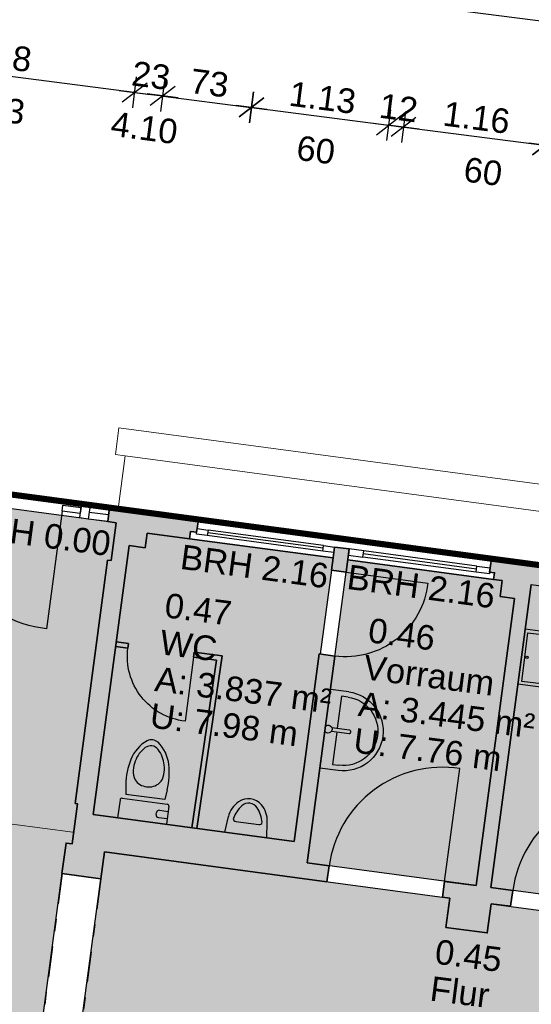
# Model space of a CAD drawing. Header units: metres. Extents: x 344112.5 to 344211.1, y 5709456.4 to 5709545.2.
# Tile 10 of 51: x 344137.9 to 344142.1, y 5709487.4 to 5709495.4. Entities that reach past the tile are written whole.
import ezdxf
from ezdxf.enums import TextEntityAlignment as Align

# ---------------------------------------------------------------- set-up
doc = ezdxf.new("R2010")
doc.units = ezdxf.units.M
doc.linetypes.add('AUSGEZOGEN', pattern=[0])
doc.linetypes.add('DASHDOT', pattern=[1, 0.5, -0.25, 0, -0.25])
for name, color, linetype in [('Bemassung', 7, 'Continuous'), ('Polygonflächen', 7, 'Continuous'), ('Öffnungen', 7, 'Continuous')]:
    doc.layers.add(name, color=color, linetype=linetype)
doc.layers.add('BGF', color=2, linetype='Continuous', plot=False)
for name, color, linetype, lineweight in [('Dach', 6, 'AUSGEZOGEN', 13), ('Decke', 7, 'DASHDOT', 18), ('Fenster', 7, 'AUSGEZOGEN', 25), ('Sanitär', 7, 'AUSGEZOGEN', 25), ('Schraffur', 8, 'Continuous', 25), ('Text', 7, 'Continuous', 13), ('Türen', 7, 'AUSGEZOGEN', 25), ('Wand', 7, 'AUSGEZOGEN', 35)]:
    doc.layers.add(name, color=color, linetype=linetype, lineweight=lineweight)
doc.styles.get("Standard").update_dxf_attribs({"font": 'arial.ttf'})
doc.dimstyles.new('1', dxfattribs={"dimtxt": 0.2, "dimasz": 0.005, "dimexe": 0.08, "dimexo": 0, "dimgap": 0.05, "dimtad": 3, "dimzin": 3, "dimdsep": 46, "dimtxsty": 'Standard', "dimblk": '1000hands_BEMPFEIL', "dimcen": 1, "dimdle": 0.08, "dimse1": 1, "dimse2": 1, "dimclre": 256, "dimazin": 2, "dimtfac": 1, "dimtix": 1, "dimtmove": 2, "dimatfit": 3, "dimldrblk": '1000hands_BEMPFEIL', "dimfxl": 1, "dimtolj": 1, "dimtzin": 0, "dimarcsym": 0})
doc.dimstyles.new('Copy of 1', dxfattribs={"dimtxt": 0.2, "dimasz": 0.005, "dimexe": 0.08, "dimexo": 0, "dimgap": 0.05, "dimtad": 3, "dimdec": 0, "dimlfac": 100, "dimzin": 3, "dimdsep": 46, "dimtxsty": 'Standard', "dimblk": '1000hands_BEMPFEIL', "dimcen": 1, "dimdle": 0.08, "dimse1": 1, "dimse2": 1, "dimclre": 256, "dimazin": 2, "dimtfac": 1, "dimtdec": 0, "dimtix": 1, "dimtmove": 2, "dimatfit": 3, "dimldrblk": '1000hands_BEMPFEIL', "dimfxl": 1, "dimtolj": 1, "dimtzin": 0, "dimarcsym": 0})

# ---------------------------------------------------------------- blocks, each defined once
blk = doc.blocks.new('A$C0B9A1A38')
at = {"layer": 'Sanitär'}
for p, q in [((-0.172, -0.1278), (-0.172, 0)), ((0.172, -0.1278), (0.172, 0)), ((-0.1104, -0.0402), (-0.172, -0.0402)), ((-0.0916, -0.059), (-0.0916, -0.0715)), ((-0.1104, -0.0902), (-0.172, -0.0902)), ((0.1595, -0.1403), (-0.1595, -0.1403)), ((-0.1462, -0.2389), (-0.1374, -0.1692)), ((-0.1374, -0.1692), (0.1374, -0.1692)), ((0.1462, -0.2389), (0.1374, -0.1692))]:
    blk.add_line(p, q, dxfattribs=at)
for centre, radius, start, end in [((-0.1104, -0.059), 0.0188, 360, 90.00001), ((-0.1595, -0.1278), 0.0125, 180.00003, 270), ((-0.1104, -0.0715), 0.0188, 270, 360), ((0.1595, -0.1278), 0.0125, 270, 360), ((0.3531, -0.2939), 0.5023, 173.71402, 194.05169), ((-0.0038, -0.349), 0.1073, 88.33735, 139.91156), ((0.0038, -0.349), 0.1073, 40.08844, 91.66265), ((-0.3531, -0.2939), 0.5023, 345.9483, 6.28598), ((0.1355, -0.3516), 0.2446, 177.96841, 193.52907), ((0.0001, -0.3469), 0.1089, 142.00731, 178.05316), ((-0.0001, -0.3469), 0.1089, 1.94684, 37.99269), ((-0.1355, -0.3516), 0.2446, 346.47093, 2.03159), ((0.0964, -0.3651), 0.2034, 192.3952, 225.95076), ((-0.0964, -0.3651), 0.2034, 314.04924, 347.6048), ((0.1197, -0.3529), 0.2616, 193.93182, 232.72293), ((-0.1197, -0.3529), 0.2616, 307.27707, 346.06818), ((0.0001, -0.465), 0.0647, 225.80607, 269.94071), ((-0.0001, -0.465), 0.0647, 270.05929, 314.19393), ((0.0001, -0.4979), 0.0741, 238.41336, 269.94158), ((-0.0001, -0.4979), 0.0741, 270.05842, 301.58664)]:
    blk.add_arc(centre, radius, start, end, dxfattribs=at)
blk = doc.blocks.new('Urinal - Urinal-475729-EG')
at = {"layer": 'Sanitär'}
for p, q in [((-0.0869, 0.075), (-0.0712, 0.2335)), ((0.3369, 0.075), (0.3212, 0.2335)), ((0.0095, 0.1942), (0.2405, 0.1942))]:
    blk.add_line(p, q, dxfattribs=at)
for centre, radius, start, end in [((0.1741, 0.2092), 0.2465, 131.6394, 174.34531), ((0.125, 0.2644), 0.1726, 48.3606, 131.6394), ((0.125, 0.294), 0.1003, 39.15715, 140.84285), ((0.0759, 0.2092), 0.2465, 5.65469, 48.3606), ((0.3122, 0.1416), 0.3417, 140.84285, 166.51449), ((-0.0622, 0.1416), 0.3417, 13.48551, 39.15715), ((0.008, 0.2224), 0.0282, 182.15236, 272.96835), ((0.242, 0.2224), 0.0282, 267.03165, 357.84764)]:
    blk.add_arc(centre, radius, start, end, dxfattribs=at)
blk = doc.blocks.new('A$C3A5037E9')
at = {"layer": 'Sanitär'}
for p, q in [((-0.0164, 0.2012), (-0.0164, 0.0538)), ((0.0164, 0.0538), (0.0164, 0.2012)), ((-0.3273, 0.1527), (-0.3273, 0)), ((-0.2836, 0.0982), (-0.2836, 0.1527)), ((-0.0164, 0.0982), (-0.2836, 0.0982)), ((0.2836, 0.0982), (0.0164, 0.0982)), ((0.2836, 0.1527), (0.2836, 0.0982)), ((0.3273, 0.1527), (0.3273, 0))]:
    blk.add_line(p, q, dxfattribs=at)
blk.add_lwpolyline([(-0.3273, 0), (0.3273, 0)], dxfattribs=at)
for centre, radius, start, end in [((0, 0.1527), 0.3273, 360, 180), ((0, 0.0255), 0.0327, 360, 180), ((0, 0.0255), 0.0327, 180, 231.67049), ((0, 0.0255), 0.0327, 308.32951, 360)]:
    blk.add_arc(centre, radius, start, end, dxfattribs=at)
at = {"layer": 'Sanitär', "ltscale": 0.5}
blk.add_arc((0, 0.1527), 0.2836, 360, 180, dxfattribs=at)
at = {"layer": 'Sanitär'}
blk.add_open_spline([(0.0164, 0.2012), (0.0164, 0.2025), (0.0155, 0.2049), (0.0119, 0.2081), (0.0064, 0.2102), (0, 0.2109), (-0.0064, 0.2102), (-0.0119, 0.2081), (-0.0155, 0.2049), (-0.0164, 0.2025), (-0.0164, 0.2012)], degree=3, dxfattribs=at)
blk = doc.blocks.new('A$C11B22A7E')
at = {"layer": 'Sanitär'}
for points in [[(-0.0298, 0.1515), (0.1639, 0.1515, -0.179535), (0.1937, 0.1164, -0.14038), (0.1937, -0.1175, -0.179535), (0.1639, -0.1525), (-0.0298, -0.1525)], [(-0.0114, 0.1331), (0.1587, 0.1331, -0.152411), (0.1762, 0.1107, -0.139519), (0.1762, -0.1117, -0.152411), (0.1587, -0.1342), (-0.0114, -0.1342)]]:
    blk.add_lwpolyline(points, format="xyb", dxfattribs=at)
blk.add_lwpolyline([(-0.0114, -0.1342), (-0.0114, 0.1331)], dxfattribs=at)
blk.add_circle((0, 0), 0.00639, dxfattribs=at)
blk = doc.blocks.new('1000hands_BEMPFEIL')
at = {"color": 0}
for p, q in [((-18, -18), (18, 18)), ((0, -25.4), (0, 25.4)), ((-25.4, 0), (25.4, 0))]:
    blk.add_line(p, q, dxfattribs=at)
blk = doc.blocks.new('*D368')
at = {"layer": 'Bemassung', "color": 0, "lineweight": -2, "transparency": 16777216}
blk.add_line((344133.1358, 5709472.0787), (344137.9158, 5709471.4617), dxfattribs=at)
at = {"layer": 'Defpoints', "color": 0, "transparency": 16777216}
for p in [(344140.1524, 5709488.7508, 0), (344134.2298, 5709480.5934, 0), (344137.9208, 5709471.4611)]:
    blk.add_point(p, dxfattribs=at)
at = {"layer": 'Bemassung', "color": 0, "lineweight": -2, "transparency": 16777216, "xscale": 0.005, "yscale": 0.005, "zscale": 0.005}
for p, rotation in [((344133.1309, 5709472.0793), 172.6453569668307), ((344137.9208, 5709471.4611), 352.6453569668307)]:
    blk.add_blockref('1000hands_BEMPFEIL', p, dxfattribs=dict(at, rotation=rotation))
at = {"layer": 'Bemassung', "color": 0, "transparency": 16777216, "insert": (344135.5453, 5709471.9211), "char_height": 0.2, "attachment_point": 5, "rotation": 352.64536}
blk.add_mtext('\\A1;4.83', dxfattribs=at)
blk = doc.blocks.new('*D369')
at = {"layer": 'Bemassung', "color": 0, "lineweight": -2, "transparency": 16777216}
for p, q in [((344137.9158, 5709471.4617), (344137.9109, 5709471.4623)), ((344137.9208, 5709471.4611), (344138.049, 5709471.4445)), ((344138.054, 5709471.4439), (344138.0589, 5709471.4432))]:
    blk.add_line(p, q, dxfattribs=at)
at = {"layer": 'Defpoints', "color": 0, "transparency": 16777216}
for p in [(344140.1524, 5709488.7508, 0), (344140.2601, 5709488.575, 0), (344138.049, 5709471.4445)]:
    blk.add_point(p, dxfattribs=at)
at = {"layer": 'Bemassung', "color": 0, "lineweight": -2, "transparency": 16777216, "xscale": 0.005, "yscale": 0.005, "zscale": 0.005}
for p, rotation in [((344137.9208, 5709471.4611), 352.6453569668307), ((344138.049, 5709471.4445), 172.6453569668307)]:
    blk.add_blockref('1000hands_BEMPFEIL', p, dxfattribs=dict(at, rotation=rotation))
at = {"layer": 'Bemassung', "color": 0, "transparency": 16777216, "insert": (344138.0044, 5709471.6037), "char_height": 0.2, "attachment_point": 5, "rotation": 352.64536}
blk.add_mtext('\\A1;13', dxfattribs=at)
blk = doc.blocks.new('*D370')
at = {"layer": 'Bemassung', "color": 0, "lineweight": -2, "transparency": 16777216}
blk.add_line((344138.054, 5709471.4439), (344139.4226, 5709471.2672), dxfattribs=at)
at = {"layer": 'Defpoints', "color": 0, "transparency": 16777216}
for p in [(344140.2601, 5709488.575, 0), (344141.6378, 5709488.3909, 0), (344139.4275, 5709471.2666)]:
    blk.add_point(p, dxfattribs=at)
at = {"layer": 'Bemassung', "color": 0, "lineweight": -2, "transparency": 16777216, "xscale": 0.005, "yscale": 0.005, "zscale": 0.005}
for p, rotation in [((344138.049, 5709471.4445), 172.6453569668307), ((344139.4275, 5709471.2666), 352.6453569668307)]:
    blk.add_blockref('1000hands_BEMPFEIL', p, dxfattribs=dict(at, rotation=rotation))
at = {"layer": 'Bemassung', "color": 0, "transparency": 16777216, "insert": (344138.7577, 5709471.5065), "char_height": 0.2, "attachment_point": 5, "rotation": 352.64536}
blk.add_mtext('\\A1;1.39', dxfattribs=at)
blk = doc.blocks.new('*D371')
at = {"layer": 'Bemassung', "color": 0, "lineweight": -2, "transparency": 16777216}
for p, q in [((344139.4226, 5709471.2672), (344139.4176, 5709471.2679)), ((344139.4275, 5709471.2666), (344139.5466, 5709471.2512)), ((344139.5515, 5709471.2506), (344139.5565, 5709471.2499))]:
    blk.add_line(p, q, dxfattribs=at)
at = {"layer": 'Defpoints', "color": 0, "transparency": 16777216}
for p in [(344141.6378, 5709488.3909, 0), (344141.7568, 5709488.375, 0), (344139.5466, 5709471.2512)]:
    blk.add_point(p, dxfattribs=at)
at = {"layer": 'Bemassung', "color": 0, "lineweight": -2, "transparency": 16777216, "xscale": 0.005, "yscale": 0.005, "zscale": 0.005}
for p, rotation in [((344139.4275, 5709471.2666), 352.6453569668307), ((344139.5466, 5709471.2512), 172.6453569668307)]:
    blk.add_blockref('1000hands_BEMPFEIL', p, dxfattribs=dict(at, rotation=rotation))
at = {"layer": 'Bemassung', "color": 0, "transparency": 16777216, "insert": (344139.5063, 5709471.4081), "char_height": 0.2, "attachment_point": 5, "rotation": 352.64536}
blk.add_mtext('\\A1;12', dxfattribs=at)
blk = doc.blocks.new('*D372')
at = {"layer": 'Bemassung', "color": 0, "lineweight": -2, "transparency": 16777216}
blk.add_line((344139.5515, 5709471.2506), (344142.5681, 5709470.8612), dxfattribs=at)
at = {"layer": 'Defpoints', "color": 0, "transparency": 16777216}
for p in [(344141.7568, 5709488.375, 0), (344144.5434, 5709486.1261, 0), (344142.5731, 5709470.8606)]:
    blk.add_point(p, dxfattribs=at)
at = {"layer": 'Bemassung', "color": 0, "lineweight": -2, "transparency": 16777216, "xscale": 0.005, "yscale": 0.005, "zscale": 0.005}
for p, rotation in [((344139.5466, 5709471.2512), 172.6453569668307), ((344142.5731, 5709470.8606), 352.6453569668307)]:
    blk.add_blockref('1000hands_BEMPFEIL', p, dxfattribs=dict(at, rotation=rotation))
at = {"layer": 'Bemassung', "color": 0, "transparency": 16777216, "insert": (344141.0793, 5709471.2068), "char_height": 0.2, "attachment_point": 5, "rotation": 352.64536}
blk.add_mtext('\\A1;3.05', dxfattribs=at)
blk = doc.blocks.new('*D375')
at = {"layer": 'Bemassung', "color": 0, "lineweight": -2, "transparency": 16777216}
blk.add_line((344136.5975, 5709495.1423), (344138.8488, 5709494.8517), dxfattribs=at)
at = {"layer": 'Defpoints', "color": 0, "transparency": 16777216}
for p in [(344138.8538, 5709494.851), (344136.1613, 5709491.8015, 0), (344138.4212, 5709491.4995, 0)]:
    blk.add_point(p, dxfattribs=at)
at = {"layer": 'Bemassung', "color": 0, "lineweight": -2, "transparency": 16777216, "xscale": 0.005, "yscale": 0.005, "zscale": 0.005}
for p, rotation in [((344136.5926, 5709495.1429), 172.6453569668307), ((344138.8538, 5709494.851), 352.6453569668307)]:
    blk.add_blockref('1000hands_BEMPFEIL', p, dxfattribs=dict(at, rotation=rotation))
at = {"layer": 'Bemassung', "color": 0, "transparency": 16777216, "insert": (344137.7427, 5709495.1478), "char_height": 0.2, "attachment_point": 5, "rotation": 352.64536}
blk.add_mtext('\\A1;2.28', dxfattribs=at)
blk = doc.blocks.new('*D376')
at = {"layer": 'Bemassung', "color": 0, "lineweight": -2, "transparency": 16777216}
for p, q in [((344138.8488, 5709494.8517), (344138.8439, 5709494.8523)), ((344138.8538, 5709494.851), (344139.0819, 5709494.8216)), ((344139.0869, 5709494.8209), (344139.0918, 5709494.8203))]:
    blk.add_line(p, q, dxfattribs=at)
at = {"layer": 'Defpoints', "color": 0, "transparency": 16777216}
for p in [(344139.0819, 5709494.8216), (344138.4212, 5709491.4995, 0), (344138.6492, 5709491.469, 0)]:
    blk.add_point(p, dxfattribs=at)
at = {"layer": 'Bemassung', "color": 0, "lineweight": -2, "transparency": 16777216, "xscale": 0.005, "yscale": 0.005, "zscale": 0.005}
for p, rotation in [((344138.8538, 5709494.851), 352.6453569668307), ((344139.0819, 5709494.8216), 172.6453569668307)]:
    blk.add_blockref('1000hands_BEMPFEIL', p, dxfattribs=dict(at, rotation=rotation))
at = {"layer": 'Bemassung', "color": 0, "transparency": 16777216, "insert": (344138.9873, 5709494.9872), "char_height": 0.2, "attachment_point": 5, "rotation": 352.64536}
blk.add_mtext('\\A1;23', dxfattribs=at)
blk = doc.blocks.new('*D377')
at = {"layer": 'Bemassung', "color": 0, "lineweight": -2, "transparency": 16777216}
blk.add_line((344139.0869, 5709494.8209), (344139.8009, 5709494.7288), dxfattribs=at)
at = {"layer": 'Defpoints', "color": 0, "transparency": 16777216}
for p in [(344139.8059, 5709494.7281), (344138.6492, 5709491.469, 0), (344139.3728, 5709491.3723, 0)]:
    blk.add_point(p, dxfattribs=at)
at = {"layer": 'Bemassung', "color": 0, "lineweight": -2, "transparency": 16777216, "xscale": 0.005, "yscale": 0.005, "zscale": 0.005}
for p, rotation in [((344139.0819, 5709494.8216), 172.6453569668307), ((344139.8059, 5709494.7281), 352.6453569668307)]:
    blk.add_blockref('1000hands_BEMPFEIL', p, dxfattribs=dict(at, rotation=rotation))
at = {"layer": 'Bemassung', "color": 0, "transparency": 16777216, "insert": (344139.4634, 5709494.9258), "char_height": 0.2, "attachment_point": 5, "rotation": 352.64536}
blk.add_mtext('\\A1;73', dxfattribs=at)
blk = doc.blocks.new('*D378')
at = {"layer": 'Bemassung', "color": 0, "lineweight": -2, "transparency": 16777216}
blk.add_line((344139.8108, 5709494.7275), (344140.9213, 5709494.5842), dxfattribs=at)
at = {"layer": 'Defpoints', "color": 0, "transparency": 16777216}
for p in [(344140.9262, 5709494.5835), (344139.3728, 5709491.3723, 0), (344140.4828, 5709491.1481, 0)]:
    blk.add_point(p, dxfattribs=at)
at = {"layer": 'Bemassung', "color": 0, "lineweight": -2, "transparency": 16777216, "xscale": 0.005, "yscale": 0.005, "zscale": 0.005}
for p, rotation in [((344139.8059, 5709494.7281), 172.6453569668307), ((344140.9262, 5709494.5835), 352.6453569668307)]:
    blk.add_blockref('1000hands_BEMPFEIL', p, dxfattribs=dict(at, rotation=rotation))
at = {"layer": 'Bemassung', "color": 0, "transparency": 16777216, "insert": (344140.3856, 5709494.8068), "char_height": 0.2, "attachment_point": 5, "rotation": 352.64536}
blk.add_mtext('\\A1;1.13', dxfattribs=at)
blk = doc.blocks.new('*D379')
at = {"layer": 'Bemassung', "color": 0, "lineweight": -2, "transparency": 16777216}
for p, q in [((344140.9213, 5709494.5842), (344140.9163, 5709494.5848)), ((344140.9262, 5709494.5835), (344141.0453, 5709494.5682)), ((344141.0502, 5709494.5675), (344141.0552, 5709494.5669))]:
    blk.add_line(p, q, dxfattribs=at)
at = {"layer": 'Defpoints', "color": 0, "transparency": 16777216}
for p in [(344141.0453, 5709494.5682), (344140.4828, 5709491.1481, 0), (344140.6018, 5709491.1322, 0)]:
    blk.add_point(p, dxfattribs=at)
at = {"layer": 'Bemassung', "color": 0, "lineweight": -2, "transparency": 16777216, "xscale": 0.005, "yscale": 0.005, "zscale": 0.005}
for p, rotation in [((344140.9262, 5709494.5835), 352.6453569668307), ((344141.0453, 5709494.5682), 172.6453569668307)]:
    blk.add_blockref('1000hands_BEMPFEIL', p, dxfattribs=dict(at, rotation=rotation))
at = {"layer": 'Bemassung', "color": 0, "transparency": 16777216, "insert": (344141.005, 5709494.725), "char_height": 0.2, "attachment_point": 5, "rotation": 352.64536}
blk.add_mtext('\\A1;12', dxfattribs=at)
blk = doc.blocks.new('*D380')
at = {"layer": 'Bemassung', "color": 0, "lineweight": -2, "transparency": 16777216}
blk.add_line((344141.0502, 5709494.5675), (344142.1911, 5709494.4203), dxfattribs=at)
at = {"layer": 'Defpoints', "color": 0, "transparency": 16777216}
for p in [(344142.196, 5709494.4196), (344140.6018, 5709491.1322, 0), (344141.7615, 5709491.0532, 0)]:
    blk.add_point(p, dxfattribs=at)
at = {"layer": 'Bemassung', "color": 0, "lineweight": -2, "transparency": 16777216, "xscale": 0.005, "yscale": 0.005, "zscale": 0.005}
for p, rotation in [((344141.0453, 5709494.5682), 172.6453569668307), ((344142.196, 5709494.4196), 352.6453569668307)]:
    blk.add_blockref('1000hands_BEMPFEIL', p, dxfattribs=dict(at, rotation=rotation))
at = {"layer": 'Bemassung', "color": 0, "transparency": 16777216, "insert": (344141.6401, 5709494.6448), "char_height": 0.2, "attachment_point": 5, "rotation": 352.64536}
blk.add_mtext('\\A1;1.16', dxfattribs=at)
blk = doc.blocks.new('*D381')
at = {"layer": 'Bemassung', "color": 0, "lineweight": -2, "transparency": 16777216}
blk.add_line((344142.201, 5709494.419), (344142.7167, 5709494.3524), dxfattribs=at)
at = {"layer": 'Defpoints', "color": 0, "transparency": 16777216}
for p in [(344142.7217, 5709494.3518), (344141.7615, 5709491.0532, 0), (344142.2868, 5709490.983, 0)]:
    blk.add_point(p, dxfattribs=at)
at = {"layer": 'Bemassung', "color": 0, "lineweight": -2, "transparency": 16777216, "xscale": 0.005, "yscale": 0.005, "zscale": 0.005}
for p, rotation in [((344142.196, 5709494.4196), 172.6453569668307), ((344142.7217, 5709494.3518), 352.6453569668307)]:
    blk.add_blockref('1000hands_BEMPFEIL', p, dxfattribs=dict(at, rotation=rotation))
at = {"layer": 'Bemassung', "color": 0, "transparency": 16777216, "insert": (344142.4783, 5709494.5366), "char_height": 0.2, "attachment_point": 5, "rotation": 352.64536}
blk.add_mtext('\\A1;53', dxfattribs=at)
blk = doc.blocks.new('*D386')
at = {"layer": 'Bemassung', "color": 0, "lineweight": -2, "transparency": 16777216}
blk.add_line((344131.4494, 5709496.815), (344147.4168, 5709494.7541), dxfattribs=at)
at = {"layer": 'Defpoints', "color": 0, "transparency": 16777216}
for p in [(344147.4217, 5709494.7534), (344130.8882, 5709492.5061, 0), (344146.8562, 5709490.3724, 0)]:
    blk.add_point(p, dxfattribs=at)
at = {"layer": 'Bemassung', "color": 0, "lineweight": -2, "transparency": 16777216, "xscale": 0.005, "yscale": 0.005, "zscale": 0.005}
for p, rotation in [((344131.4444, 5709496.8157), 172.6453569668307), ((344147.4217, 5709494.7534), 352.6453569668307)]:
    blk.add_blockref('1000hands_BEMPFEIL', p, dxfattribs=dict(at, rotation=rotation))
at = {"layer": 'Bemassung', "color": 0, "transparency": 16777216, "insert": (344139.4525, 5709495.9354), "char_height": 0.2, "attachment_point": 5, "rotation": 352.64536}
blk.add_mtext('\\A1;16.11', dxfattribs=at)
blk = doc.blocks.new('*D148')
at = {"layer": 'Bemassung', "color": 0, "lineweight": -2, "transparency": 16777216}
blk.add_line((344136.5654, 5709497.163), (344139.4019, 5709496.7969), dxfattribs=at)
at = {"layer": 'Defpoints', "color": 0, "transparency": 16777216}
for p in [(344139.4068, 5709496.7962), (344135.8586, 5709491.7257, 0), (344138.7033, 5709491.3456, 0)]:
    blk.add_point(p, dxfattribs=at)
at = {"layer": 'Bemassung', "color": 0, "lineweight": -2, "transparency": 16777216, "xscale": 0.005, "yscale": 0.005, "zscale": 0.005}
for p, rotation in [((344136.5605, 5709497.1636), 172.6453569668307), ((344139.4068, 5709496.7962), 352.6453569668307)]:
    blk.add_blockref('1000hands_BEMPFEIL', p, dxfattribs=dict(at, rotation=rotation))
at = {"layer": 'Bemassung', "color": 0, "transparency": 16777216, "insert": (344138.0031, 5709497.1308), "char_height": 0.2, "attachment_point": 5, "rotation": 352.64536}
blk.add_mtext('\\A1;2.87', dxfattribs=at)
blk = doc.blocks.new('*D149')
at = {"layer": 'Bemassung', "color": 0, "lineweight": -2, "transparency": 16777216}
for p, q in [((344139.4019, 5709496.7969), (344139.3969, 5709496.7975)), ((344139.4068, 5709496.7962), (344139.535, 5709496.7797)), ((344139.54, 5709496.7791), (344139.5449, 5709496.7784))]:
    blk.add_line(p, q, dxfattribs=at)
at = {"layer": 'Defpoints', "color": 0, "transparency": 16777216}
for p in [(344139.535, 5709496.7797), (344138.7033, 5709491.3456, 0), (344138.8096, 5709491.1599, 0)]:
    blk.add_point(p, dxfattribs=at)
at = {"layer": 'Bemassung', "color": 0, "lineweight": -2, "transparency": 16777216, "xscale": 0.005, "yscale": 0.005, "zscale": 0.005}
for p, rotation in [((344139.4068, 5709496.7962), 352.6453569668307), ((344139.535, 5709496.7797), 172.6453569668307)]:
    blk.add_blockref('1000hands_BEMPFEIL', p, dxfattribs=dict(at, rotation=rotation))
at = {"layer": 'Bemassung', "color": 0, "transparency": 16777216, "insert": (344139.4904, 5709496.9389), "char_height": 0.2, "attachment_point": 5, "rotation": 352.64536}
blk.add_mtext('\\A1;13', dxfattribs=at)
blk = doc.blocks.new('*D150')
at = {"layer": 'Bemassung', "color": 0, "lineweight": -2, "transparency": 16777216}
blk.add_line((344139.54, 5709496.7791), (344142.6739, 5709496.3746), dxfattribs=at)
at = {"layer": 'Defpoints', "color": 0, "transparency": 16777216}
for p in [(344142.6789, 5709496.3739), (344138.8096, 5709491.1599, 0), (344141.9504, 5709490.7301, 0)]:
    blk.add_point(p, dxfattribs=at)
at = {"layer": 'Bemassung', "color": 0, "lineweight": -2, "transparency": 16777216, "xscale": 0.005, "yscale": 0.005, "zscale": 0.005}
for p, rotation in [((344139.535, 5709496.7797), 172.6453569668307), ((344142.6789, 5709496.3739), 352.6453569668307)]:
    blk.add_blockref('1000hands_BEMPFEIL', p, dxfattribs=dict(at, rotation=rotation))
at = {"layer": 'Bemassung', "color": 0, "transparency": 16777216, "insert": (344141.1264, 5709496.7277), "char_height": 0.2, "attachment_point": 5, "rotation": 352.64536}
blk.add_mtext('\\A1;3.17', dxfattribs=at)
blk = doc.blocks.new('*D151')
at = {"layer": 'Bemassung', "color": 0, "lineweight": -2, "transparency": 16777216}
for p, q in [((344142.6739, 5709496.3746), (344142.6689, 5709496.3752)), ((344142.6789, 5709496.3739), (344142.7984, 5709496.3585)), ((344142.8034, 5709496.3578), (344142.8084, 5709496.3572))]:
    blk.add_line(p, q, dxfattribs=at)
at = {"layer": 'Defpoints', "color": 0, "transparency": 16777216}
for p in [(344142.7984, 5709496.3585), (344142.0866, 5709490.843, 0), (344141.9504, 5709490.7301, 0)]:
    blk.add_point(p, dxfattribs=at)
at = {"layer": 'Bemassung', "color": 0, "lineweight": -2, "transparency": 16777216, "xscale": 0.005, "yscale": 0.005, "zscale": 0.005}
for p, rotation in [((344142.6789, 5709496.3739), 352.6453569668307), ((344142.7984, 5709496.3585), 172.6453569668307)]:
    blk.add_blockref('1000hands_BEMPFEIL', p, dxfattribs=dict(at, rotation=rotation))
at = {"layer": 'Bemassung', "color": 0, "transparency": 16777216, "insert": (344142.7579, 5709496.5154), "char_height": 0.2, "attachment_point": 5, "rotation": 352.64536}
blk.add_mtext('\\A1;12', dxfattribs=at)
blk = doc.blocks.new('*D162')
at = {"layer": 'Bemassung', "color": 0, "lineweight": -2, "transparency": 16777216}
blk.add_line((344136.3247, 5709498.2024), (344139.7759, 5709497.7569), dxfattribs=at)
at = {"layer": 'Defpoints', "color": 0, "transparency": 16777216}
for p in [(344139.7809, 5709497.7563), (344135.1508, 5709489.1467, 0), (344138.6074, 5709488.6647, 0)]:
    blk.add_point(p, dxfattribs=at)
at = {"layer": 'Bemassung', "color": 0, "lineweight": -2, "transparency": 16777216, "xscale": 0.005, "yscale": 0.005, "zscale": 0.005}
for p, rotation in [((344136.3197, 5709498.203), 172.6453569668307), ((344139.7809, 5709497.7563), 352.6453569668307)]:
    blk.add_blockref('1000hands_BEMPFEIL', p, dxfattribs=dict(at, rotation=rotation))
at = {"layer": 'Bemassung', "color": 0, "transparency": 16777216, "insert": (344138.0698, 5709498.1306), "char_height": 0.2, "attachment_point": 5, "rotation": 352.64536}
blk.add_mtext('\\A1;3.49', dxfattribs=at)
blk = doc.blocks.new('*D163')
at = {"layer": 'Bemassung', "color": 0, "lineweight": -2, "transparency": 16777216}
blk.add_line((344139.7858, 5709497.7556), (344142.5925, 5709497.3934), dxfattribs=at)
at = {"layer": 'Defpoints', "color": 0, "transparency": 16777216}
for p in [(344142.5975, 5709497.3927), (344138.6074, 5709488.6647, 0), (344141.4224, 5709488.2885, 0)]:
    blk.add_point(p, dxfattribs=at)
at = {"layer": 'Bemassung', "color": 0, "lineweight": -2, "transparency": 16777216, "xscale": 0.005, "yscale": 0.005, "zscale": 0.005}
for p, rotation in [((344139.7809, 5709497.7563), 172.6453569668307), ((344142.5975, 5709497.3927), 352.6453569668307)]:
    blk.add_blockref('1000hands_BEMPFEIL', p, dxfattribs=dict(at, rotation=rotation))
at = {"layer": 'Bemassung', "color": 0, "transparency": 16777216, "insert": (344141.2086, 5709497.7253), "char_height": 0.2, "attachment_point": 5, "rotation": 352.64536}
blk.add_mtext('\\A1;2.84', dxfattribs=at)
blk = doc.blocks.new('*D164')
at = {"layer": 'Bemassung', "color": 0, "lineweight": -2, "transparency": 16777216}
for p, q in [((344142.9295, 5709497.3483), (344142.9245, 5709497.349)), ((344142.9394, 5709497.347), (344142.9444, 5709497.3464))]:
    blk.add_line(p, q, dxfattribs=at)
at = {"layer": 'Defpoints', "color": 0, "transparency": 16777216}
for p in [(344142.9345, 5709497.3477), (344141.7594, 5709488.2435, 0), (344141.7594, 5709488.2435, 0)]:
    blk.add_point(p, dxfattribs=at)
at = {"layer": 'Bemassung', "color": 0, "lineweight": -2, "transparency": 16777216, "xscale": 0.005, "yscale": 0.005, "zscale": 0.005}
for rotation in [352.6453569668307, 172.6453569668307]:
    blk.add_blockref('1000hands_BEMPFEIL', (344142.9345, 5709497.3477), dxfattribs=dict(at, rotation=rotation))
at = {"layer": 'Bemassung', "color": 0, "transparency": 16777216, "insert": (344142.9539, 5709497.4985), "char_height": 0.2, "attachment_point": 5, "rotation": 352.64536}
blk.add_mtext('\\A1;0', dxfattribs=at)
blk = doc.blocks.new('*D165')
at = {"layer": 'Bemassung', "color": 0, "lineweight": -2, "transparency": 16777216}
blk.add_line((344142.9396, 5709497.3485), (344145.9436, 5709496.9608), dxfattribs=at)
at = {"layer": 'Defpoints', "color": 0, "transparency": 16777216}
for p in [(344145.9486, 5709496.9602), (344141.7594, 5709488.2435, 0), (344144.7408, 5709487.603, 0)]:
    blk.add_point(p, dxfattribs=at)
at = {"layer": 'Bemassung', "color": 0, "lineweight": -2, "transparency": 16777216, "xscale": 0.005, "yscale": 0.005, "zscale": 0.005}
for p, rotation in [((344142.9347, 5709497.3492), 172.6453569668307), ((344145.9486, 5709496.9602), 352.6453569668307)]:
    blk.add_blockref('1000hands_BEMPFEIL', p, dxfattribs=dict(at, rotation=rotation))
at = {"layer": 'Bemassung', "color": 0, "transparency": 16777216, "insert": (344144.4611, 5709497.3056), "char_height": 0.2, "attachment_point": 5, "rotation": 352.64536}
blk.add_mtext('\\A1;3.04', dxfattribs=at)
blk = doc.blocks.new('*D27')
at = {"layer": 'Bemassung', "color": 0, "lineweight": -2, "transparency": 16777216}
blk.add_line((344129.1838, 5709500.1323), (344149.1973, 5709497.5492), dxfattribs=at)
at = {"layer": 'Defpoints', "color": 0, "transparency": 16777216}
for p in [(344149.2023, 5709497.5485), (344127.9079, 5709490.2861, 0), (344147.9121, 5709487.5525, 0)]:
    blk.add_point(p, dxfattribs=at)
at = {"layer": 'Bemassung', "color": 0, "lineweight": -2, "transparency": 16777216, "xscale": 0.005, "yscale": 0.005, "zscale": 0.005}
for p, rotation in [((344129.1788, 5709500.133), 172.6453569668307), ((344149.2023, 5709497.5485), 352.6453569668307)]:
    blk.add_blockref('1000hands_BEMPFEIL', p, dxfattribs=dict(at, rotation=rotation))
at = {"layer": 'Bemassung', "color": 0, "transparency": 16777216, "insert": (344139.21, 5709498.9916), "char_height": 0.2, "attachment_point": 5, "rotation": 352.64536}
blk.add_mtext('\\A1;20.19', dxfattribs=at)

msp = doc.modelspace()

# ---------------------------------------------------------------- hatches: boundary and pattern name
at = {"layer": 'Polygonflächen'}
h = msp.add_hatch(color=254, dxfattribs=at)
h.dxf.hatch_style = 1
h.paths.add_polyline_path([(344138.2942, 5709488.7368), (344138.3437, 5709488.7302), (344138.3874, 5709489.0572), (344138.3676, 5709489.0599), (344138.6325, 5709491.0423), (344138.6622, 5709491.0383), (344138.7033, 5709491.3456), (344135.8586, 5709491.7257), (344134.9632, 5709485.0253), (344134.6401, 5709482.6067), (344134.6797, 5709482.6014), (344134.6228, 5709482.1752), (344134.5633, 5709482.1832), (344134.3236, 5709480.3891), (344137.1286, 5709480.0143)])
h = msp.add_hatch(color=134, dxfattribs=at)
h.dxf.hatch_style = 1
h.paths.add_polyline_path([(344140.3564, 5709490.2772), (344140.3663, 5709490.2759), (344140.4709, 5709491.0589), (344138.9544, 5709491.2616), (344138.9385, 5709491.1426), (344138.8096, 5709491.1599), (344138.5169, 5709488.9693), (344140.1524, 5709488.7508)])
h = msp.add_hatch(color=134, dxfattribs=at)
h.dxf.hatch_style = 1
h.paths.add_polyline_path([(344141.9504, 5709490.7301), (344141.8315, 5709490.746), (344141.8487, 5709490.8748), (344141.7793, 5709490.8841), (344140.5899, 5709491.043), (344140.2601, 5709488.575), (344141.6378, 5709488.3909)])
h = msp.add_hatch(color=134, dxfattribs=at)
h.dxf.hatch_style = 1
h.paths.add_polyline_path([(344143.4247, 5709490.6642), (344142.0866, 5709490.843), (344141.7568, 5709488.375), (344143.0949, 5709488.1962)])
h = msp.add_hatch(color=254, dxfattribs=at)
h.dxf.hatch_style = 1
h.paths.add_polyline_path([(344144.7408, 5709487.603), (344144.5723, 5709487.6255), (344144.6041, 5709487.8634), (344141.7594, 5709488.2435), (344141.7276, 5709488.0056), (344141.3906, 5709488.0506), (344141.4224, 5709488.2885), (344138.6074, 5709488.6647), (344138.3782, 5709486.9499), (344144.5434, 5709486.1261)])
at = {"layer": 'Schraffur'}
h = msp.add_hatch(color=256, dxfattribs=at)
h.dxf.hatch_style = 1
h.paths.add_polyline_path([(344140.4852, 5709490.26), (344140.3564, 5709490.2772), (344140.1524, 5709488.7508), (344138.5169, 5709488.9693), (344138.8096, 5709491.1599), (344138.9385, 5709491.1426), (344138.9544, 5709491.2616), (344139.3013, 5709491.2152), (344139.3093, 5709491.2747), (344139.3588, 5709491.2681), (344139.3628, 5709491.2978), (344139.3728, 5709491.3723), (344138.6492, 5709491.469), (344138.6339, 5709491.3548), (344138.7033, 5709491.3456), (344138.6622, 5709491.0383), (344138.6325, 5709491.0423), (344138.3676, 5709489.0599), (344138.3874, 5709489.0572), (344138.3437, 5709488.7302), (344138.2942, 5709488.7368), (344138.2611, 5709488.489), (344138.5782, 5709488.4466), (344138.6074, 5709488.6647), (344140.4213, 5709488.4223), (344140.4385, 5709488.5511), (344140.2601, 5709488.575)])
h = msp.add_hatch(color=256, dxfattribs=at)
h.dxf.hatch_style = 1
h.paths.add_polyline_path([(344140.6018, 5709491.1322), (344140.4828, 5709491.1481), (344140.4709, 5709491.0589), (344140.4577, 5709490.9598), (344140.5766, 5709490.9439)])
h = msp.add_hatch(color=256, dxfattribs=at)
h.dxf.hatch_style = 1
h.paths.add_polyline_path([(344141.9352, 5709488.3511), (344141.7568, 5709488.375), (344142.0866, 5709490.843), (344142.2451, 5709490.8219), (344142.2571, 5709490.9111), (344142.2769, 5709490.9084), (344142.2868, 5709490.983), (344141.7615, 5709491.0532), (344141.7469, 5709490.9439), (344141.7866, 5709490.9386), (344141.7793, 5709490.8841), (344141.8487, 5709490.8748), (344141.8315, 5709490.746), (344141.9504, 5709490.7301), (344141.6378, 5709488.3909), (344141.3801, 5709488.4253), (344141.3629, 5709488.2965), (344141.4224, 5709488.2885), (344141.3906, 5709488.0506), (344141.7276, 5709488.0056), (344141.7594, 5709488.2435), (344141.918, 5709488.2223)])

# ---------------------------------------------------------------- linework, layer by layer
at = {"layer": 'BGF', "const_width": 0.05, "elevation": 0}
msp.add_lwpolyline([(344135.9531, 5709491.8293), (344138.6492, 5709491.469), (344141.7615, 5709491.0532), (344142.2868, 5709490.983), (344144.7252, 5709490.6571), (344146.8562, 5709490.3724), (344146.7589, 5709489.6436), (344146.6012, 5709488.4641), (344146.5046, 5709487.7406), (344147.9121, 5709487.5525), (344148.031, 5709487.5366), (344148.1701, 5709488.5773), (344148.6359, 5709488.515), (344149.8353, 5709488.3548), (344149.9934, 5709488.3336), (344149.137, 5709482.3746)], dxfattribs=at)
at = {"layer": 'Dach', "elevation": 0}
for points in [[(344147.1115, 5709490.9989), (344138.726, 5709492.1194), (344138.6969, 5709491.9013), (344138.7762, 5709491.8907)], [(344138.7762, 5709491.8907), (344138.7186, 5709491.4598)], [(344146.8562, 5709490.3724), (344146.9138, 5709490.8033), (344138.7762, 5709491.8907)]]:
    msp.add_lwpolyline(points, dxfattribs=at)
at = {"layer": 'Decke', "elevation": 0}
msp.add_lwpolyline([(344138.3504, 5709488.8249), (344135.5215, 5709489.2029)], dxfattribs=at)
at = {"layer": 'Fenster', "elevation": 0}
for points in [[(344138.4753, 5709491.376), (344138.4059, 5709491.3853), (344138.4212, 5709491.4995), (344138.4906, 5709491.4902)], [(344139.446, 5709491.2413), (344139.3568, 5709491.2532), (344139.3628, 5709491.2978), (344139.452, 5709491.2859)], [(344140.4769, 5709491.1035), (344140.3877, 5709491.1155), (344140.3936, 5709491.1601), (344140.4828, 5709491.1481)], [(344140.5952, 5709491.0827), (344140.7141, 5709491.0668), (344140.7207, 5709491.1164), (344140.6018, 5709491.1322)], [(344141.7449, 5709490.929), (344141.6359, 5709490.9436), (344141.6425, 5709490.9932), (344141.7516, 5709490.9786)]]:
    msp.add_lwpolyline(points, close=True, dxfattribs=at)
for points in [[(344138.6492, 5709491.469), (344138.4906, 5709491.4902)], [(344138.483, 5709491.4331), (344138.6416, 5709491.4119)], [(344138.6339, 5709491.3548), (344138.4753, 5709491.376)], [(344140.3877, 5709491.1155), (344139.446, 5709491.2413)], [(344140.3906, 5709491.1378), (344139.449, 5709491.2636)], [(344140.3936, 5709491.1601), (344139.452, 5709491.2859)], [(344141.6392, 5709490.9684), (344140.7174, 5709491.0916)], [(344141.6425, 5709490.9932), (344140.7207, 5709491.1164)], [(344141.6359, 5709490.9436), (344140.7141, 5709491.0668)]]:
    msp.add_lwpolyline(points, dxfattribs=at)
at = {"layer": 'Polygonflächen', "elevation": 0}
for points in [[(344135.8586, 5709491.7257), (344134.9632, 5709485.0253), (344134.6401, 5709482.6067), (344134.6797, 5709482.6014), (344134.6228, 5709482.1752), (344134.5633, 5709482.1832), (344134.3236, 5709480.3891), (344137.1286, 5709480.0143), (344138.2942, 5709488.7368), (344138.3437, 5709488.7302), (344138.3874, 5709489.0572), (344138.3676, 5709489.0599), (344138.6325, 5709491.0423), (344138.6622, 5709491.0383), (344138.7033, 5709491.3456), (344135.8586, 5709491.7257)], [(344138.5169, 5709488.9693), (344138.8096, 5709491.1599), (344138.9385, 5709491.1426), (344138.9544, 5709491.2616), (344140.4709, 5709491.0589), (344140.3663, 5709490.2759), (344140.3564, 5709490.2772), (344140.1524, 5709488.7508), (344138.5169, 5709488.9693)], [(344140.2601, 5709488.575), (344140.5899, 5709491.043), (344141.7793, 5709490.8841), (344141.8487, 5709490.8748), (344141.8315, 5709490.746), (344141.9504, 5709490.7301), (344141.6378, 5709488.3909), (344140.2601, 5709488.575)], [(344143.0949, 5709488.1962), (344141.7568, 5709488.375), (344142.0866, 5709490.843), (344143.4247, 5709490.6642), (344143.0949, 5709488.1962)], [(344138.3782, 5709486.9499), (344138.6074, 5709488.6647), (344141.4224, 5709488.2885), (344141.3906, 5709488.0506), (344141.7276, 5709488.0056), (344141.7594, 5709488.2435), (344144.6041, 5709487.8634), (344144.5723, 5709487.6255), (344144.7408, 5709487.603), (344144.7408, 5709487.603), (344144.5434, 5709486.1261), (344138.3782, 5709486.9499)]]:
    msp.add_lwpolyline(points, dxfattribs=at)
at = {"layer": 'Türen', "elevation": 0}
for points in [[(344138.2619, 5709491.4399), (344138.134, 5709490.4828, -0.419358), (344137.2806, 5709491.571, -0.414214)], [(344140.5766, 5709490.9439), (344141.2436, 5709490.8548, -0.419358), (344140.4852, 5709490.26, -0.414214)], [(344139.3341, 5709490.2524), (344139.2643, 5709489.7304, -0.419358), (344138.7988, 5709490.3239, -0.414214)], [(344141.3801, 5709488.4253), (344141.5028, 5709489.3437, 0.419358), (344140.4385, 5709488.5511, 0.414214)], [(344142.8867, 5709488.224), (344143.0107, 5709489.152, 0.419358), (344141.9352, 5709488.3511, 0.414214)]]:
    msp.add_lwpolyline(points, format="xyb", dxfattribs=at)
msp.add_lwpolyline([(344138.4106, 5709491.42), (344138.2619, 5709491.4399), (344138.2685, 5709491.4894), (344138.4172, 5709491.4696)], close=True, dxfattribs=at)
at = {"layer": 'Wand', "elevation": 0}
for points in [[(344138.6339, 5709491.3548), (344138.6492, 5709491.469)], [(344139.3728, 5709491.3723), (344138.6492, 5709491.469)], [(344138.7033, 5709491.3456), (344138.6339, 5709491.3548)], [(344138.6622, 5709491.0383), (344138.7033, 5709491.3456)], [(344139.3093, 5709491.2747), (344139.3588, 5709491.2681), (344139.3628, 5709491.2978), (344139.3728, 5709491.3723)], [(344141.7615, 5709491.0532), (344139.3728, 5709491.3723)], [(344138.9544, 5709491.2616), (344138.9385, 5709491.1426)], [(344138.9544, 5709491.2616), (344139.3013, 5709491.2152)], [(344139.3013, 5709491.2152), (344139.3093, 5709491.2747)], [(344138.8096, 5709491.1599), (344138.5169, 5709488.9693)], [(344138.9385, 5709491.1426), (344138.8096, 5709491.1599)], [(344139.3013, 5709491.2152), (344140.4709, 5709491.0589)], [(344140.6018, 5709491.1322), (344140.4828, 5709491.1481), (344140.4709, 5709491.0589)], [(344140.6018, 5709491.1322), (344140.5766, 5709490.9439)], [(344138.6325, 5709491.0423), (344138.3676, 5709489.0599)], [(344138.6622, 5709491.0383), (344138.6325, 5709491.0423)], [(344140.4709, 5709491.0589), (344140.4577, 5709490.9598)], [(344140.5899, 5709491.043), (344141.7793, 5709490.8841)], [(344141.7615, 5709491.0532), (344141.7469, 5709490.9439), (344141.7866, 5709490.9386), (344141.7793, 5709490.8841)], [(344142.2868, 5709490.983), (344141.7615, 5709491.0532)], [(344140.5766, 5709490.9439), (344140.4577, 5709490.9598)], [(344141.7568, 5709488.375), (344142.0866, 5709490.843)], [(344141.7793, 5709490.8841), (344141.8487, 5709490.8748)], [(344141.8487, 5709490.8748), (344141.8315, 5709490.746)], [(344141.6378, 5709488.3909), (344141.9504, 5709490.7301)], [(344141.9504, 5709490.7301), (344141.8315, 5709490.746)], [(344138.8041, 5709490.3636), (344138.705, 5709490.3768)], [(344138.7988, 5709490.3239), (344138.8041, 5709490.3636)], [(344138.7988, 5709490.3239), (344138.6997, 5709490.3372)], [(344139.3341, 5709490.2524), (344139.3394, 5709490.292)], [(344139.5673, 5709490.2616), (344139.3394, 5709490.292)], [(344140.3564, 5709490.2772), (344140.1524, 5709488.7508)], [(344140.4852, 5709490.26), (344140.3564, 5709490.2772)], [(344139.522, 5709490.2273), (344139.3198, 5709488.862)], [(344139.522, 5709490.2273), (344139.3341, 5709490.2524)], [(344139.5675, 5709490.2616), (344139.3594, 5709488.8567)], [(344140.4852, 5709490.26), (344140.2601, 5709488.575)], [(344138.3676, 5709489.0599), (344138.3874, 5709489.0572), (344138.3437, 5709488.7302), (344138.2942, 5709488.7368), (344138.2611, 5709488.489)], [(344140.1524, 5709488.7508), (344138.5169, 5709488.9693)], [(344138.6074, 5709488.6647), (344138.5782, 5709488.4466)], [(344140.4213, 5709488.4223), (344138.6074, 5709488.6647)], [(344140.4385, 5709488.5511), (344140.2601, 5709488.575)], [(344140.4213, 5709488.4223), (344140.4385, 5709488.5511)], [(344138.5782, 5709488.4466), (344138.2611, 5709488.489)], [(344141.3629, 5709488.2965), (344141.3801, 5709488.4253)], [(344141.6378, 5709488.3909), (344141.3801, 5709488.4253)], [(344141.9352, 5709488.3511), (344141.7568, 5709488.375)], [(344141.9352, 5709488.3511), (344141.918, 5709488.2223)], [(344141.4224, 5709488.2885), (344141.3629, 5709488.2965)], [(344141.7594, 5709488.2435), (344141.7276, 5709488.0056), (344141.3906, 5709488.0506), (344141.4224, 5709488.2885)], [(344141.918, 5709488.2223), (344141.7594, 5709488.2435)]]:
    msp.add_lwpolyline(points, dxfattribs=at)
at = {"layer": 'Öffnungen', "linetype": 'DASHDOT', "ltscale": 0.5, "elevation": 0}
for points in [[(344138.2627, 5709488.4888), (344138.0628, 5709486.9921)], [(344138.5782, 5709488.4466), (344138.3782, 5709486.9499)]]:
    msp.add_lwpolyline(points, dxfattribs=at)

# ---------------------------------------------------------------- block references
for name, p, xscale, yscale, zscale, rotation in [('A$C11B22A7E', (344142.0508, 5709490.2509, 0), 1.495197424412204, 1.495197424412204, 1.495197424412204, 352.7554572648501), ('A$C3A5037E9', (344140.4062, 5709489.6684, 0), -0.9873264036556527, 0.9873264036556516, 0.9873264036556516, 262.3889648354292), ('A$C0B9A1A38', (344138.9139, 5709488.9165, 0), 1.165491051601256, 1.165491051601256, 1.165491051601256, 172.4566056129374)]:
    msp.add_blockref(name, p, dxfattribs=dict(xscale=xscale, yscale=yscale, zscale=zscale, rotation=rotation))
at = {"layer": 'Sanitär', "xscale": 0.8168116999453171, "yscale": 0.8168116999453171, "zscale": 0.8168116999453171, "rotation": 352.3889657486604}
msp.add_blockref('Urinal - Urinal-475729-EG', (344139.6497, 5709488.7562, 0), dxfattribs=at)

# ---------------------------------------------------------------- texts
at = {"layer": 'Text'}
for s, p in [('2.23', (344137.6879, 5709494.7234, 0)), ('4.10', (344138.9325, 5709494.5628, 0.0001)), ('60', (344140.3308, 5709494.3823, 0.0001)), ('60', (344141.6932, 5709494.2064, 0.0001)), ('BRH 0.00', (344138.0565, 5709491.2534, 0)), ('BRH 2.16', (344139.8305, 5709490.9907, 0)), ('BRH 2.16', (344141.1887, 5709490.8273, 0))]:
    msp.add_text(s, height=0.2, rotation=352.38897, dxfattribs=at).set_placement(p, align=Align.MIDDLE)
for s, p in [('0.47', (344139.0895, 5709490.5769, 0)), ('0.46', (344140.7482, 5709490.3739, 0)), ('WC', (344139.0493, 5709490.2765, 0)), ('Vorraum', (344140.708, 5709490.0734, 0)), ('A: 3.837 m²', (344139.0094, 5709489.9769, 0)), ('A: 3.445 m²', (344140.6681, 5709489.7738, 0)), ('U: 7.98 m', (344138.9697, 5709489.6797, 0)), ('U: 7.76 m', (344140.6284, 5709489.4766, 0)), ('0.45', (344141.2924, 5709487.7564, 0)), ('Flur', (344141.2522, 5709487.456, 0))]:
    msp.add_text(s, height=0.2, rotation=352.64536, dxfattribs=at).set_placement(p)

# ---------------------------------------------------------------- dimensions: what is measured, and where the dimension line sits
at = {"layer": 'Bemassung'}
for base, p1, p2, angle, dimstyle, picture, middle in [((344149.2023, 5709497.5485), (344127.9079, 5709490.2861, 0), (344147.9121, 5709487.5525, 0), 352.64536, '1', '*D27', (344139.21, 5709498.9916)), ((344139.7809, 5709497.7563), (344135.1508, 5709489.1467, 0), (344138.6074, 5709488.6647, 0), 352.64536, '1', '*D162', (344138.0698, 5709498.1306)), ((344142.5975, 5709497.3927), (344138.6074, 5709488.6647, 0), (344141.4224, 5709488.2885, 0), 352.64536, '1', '*D163', (344141.2086, 5709497.7253)), ((344142.9344675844, 5709497.3476799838), (344141.7593659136, 5709488.2434760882, 0.0000432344), (344141.7593659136, 5709488.2434760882, 0.0000432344), 352.6453569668, 'Copy of 1', '*D164', (344142.9539398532, 5709497.498543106)), ((344145.9486, 5709496.9602), (344141.7594, 5709488.2435, 0), (344144.7408, 5709487.603, 0), 352.64536, '1', '*D165', (344144.4611, 5709497.3056)), ((344139.4068, 5709496.7962), (344135.8586, 5709491.7257, 0), (344138.7033, 5709491.3456, 0), 352.64536, '1', '*D148', (344138.0031, 5709497.1308)), ((344139.535, 5709496.7797), (344138.7033, 5709491.3456, 0), (344138.8096, 5709491.1599, 0), 352.64536, 'Copy of 1', '*D149', (344139.4904, 5709496.9389)), ((344147.4217, 5709494.7534), (344130.8882, 5709492.5061, 0), (344146.8562, 5709490.3724, 0), 352.64536, '1', '*D386', (344139.4525, 5709495.9354)), ((344142.6789, 5709496.3739), (344138.8096, 5709491.1599, 0), (344141.9504, 5709490.7301, 0), 352.64536, '1', '*D150', (344141.1264, 5709496.7277)), ((344142.7984, 5709496.3585), (344141.9504, 5709490.7301, 0), (344142.0866, 5709490.843, 0), 352.64536, 'Copy of 1', '*D151', (344142.7579, 5709496.5154)), ((344138.8538, 5709494.851), (344136.1613, 5709491.8015, 0), (344138.4212, 5709491.4995, 0), 352.64536, '1', '*D375', (344137.7427, 5709495.1478)), ((344139.0819, 5709494.8216), (344138.4212, 5709491.4995, 0), (344138.6492, 5709491.469, 0), 352.64536, 'Copy of 1', '*D376', (344138.9873, 5709494.9872)), ((344139.8059, 5709494.7281), (344138.6492, 5709491.469, 0), (344139.3728, 5709491.3723, 0), 352.64536, 'Copy of 1', '*D377', (344139.4634, 5709494.9258)), ((344140.9262, 5709494.5835), (344139.3728, 5709491.3723, 0), (344140.4828, 5709491.1481, 0), 352.64536, '1', '*D378', (344140.3856, 5709494.8068)), ((344141.0453, 5709494.5682), (344140.4828, 5709491.1481, 0), (344140.6018, 5709491.1322, 0), 352.64536, 'Copy of 1', '*D379', (344141.005, 5709494.725)), ((344142.196, 5709494.4196), (344140.6018, 5709491.1322, 0), (344141.7615, 5709491.0532, 0), 352.64536, '1', '*D380', (344141.6401, 5709494.6448)), ((344142.7217, 5709494.3518), (344141.7615, 5709491.0532, 0), (344142.2868, 5709490.983, 0), 352.64536, 'Copy of 1', '*D381', (344142.4783, 5709494.5366)), ((344137.9208, 5709471.4611), (344134.2298, 5709480.5934, 0), (344140.1524, 5709488.7508, 0), 352.64536, '1', '*D368', (344135.5453, 5709471.9211)), ((344138.049, 5709471.4445), (344140.1524, 5709488.7508, 0), (344140.2601, 5709488.575, 0), 352.64536, 'Copy of 1', '*D369', (344138.0044, 5709471.6037)), ((344139.4275, 5709471.2666), (344140.2601, 5709488.575, 0), (344141.6378, 5709488.3909, 0), 352.64536, '1', '*D370', (344138.7577, 5709471.5065)), ((344139.5466, 5709471.2512), (344141.6378, 5709488.3909, 0), (344141.7568, 5709488.375, 0), 352.64536, 'Copy of 1', '*D371', (344139.5063, 5709471.4081)), ((344142.5731, 5709470.8606), (344141.7568, 5709488.375, 0), (344144.5434, 5709486.1261, 0), 352.64536, '1', '*D372', (344141.0793, 5709471.2068))]:
    dim = msp.add_linear_dim(base=base, p1=p1, p2=p2, angle=angle, dimstyle=dimstyle, dxfattribs=at)
    dim.commit()
    dim.dimension.update_dxf_attribs({"geometry": picture, "text_midpoint": middle})

doc.saveas('drawing.dxf')
